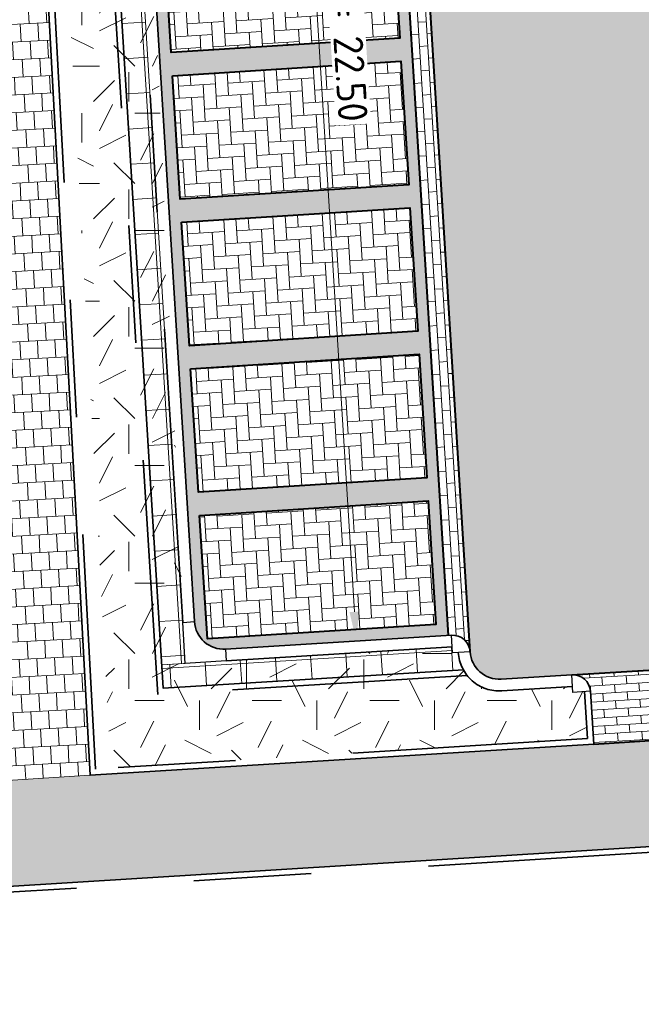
# Model space of a CAD drawing. Header units: metres. Extents: x 162305 to 163132, y 502542 to 502928.
# Tile 191 of 222: x 162491 to 162502, y 502826 to 502843. Entities that reach past the tile are written whole.
import ezdxf

# ---------------------------------------------------------------- set-up
doc = ezdxf.new("R2010")
doc.units = ezdxf.units.M
doc.linetypes.add('VH-OPSLUITBAND-SO', pattern=[10, 4, -2, 2, -2])
doc.linetypes.add('VH-TROTTOIRBAND-SO', pattern=[15, 5, -2, 2, -2, 2, -2])
for name, color, linetype, lineweight in [('N-BH-VH-MATERIAALGRENS-G', 7, 'Continuous', 40), ('N-WE-GR-GRAS-A-200', 62, 'Continuous', 18), ('N-WE-VH-KANTOPSLUITING_VOORKANTBAND-G', 50, 'Continuous', 35), ('N-WE-VH-OPENVERHARDING_BETONSTRAATSTEEN-A', 92, 'Continuous', 18), ('N-WE-VH-OPENVERHARDING_TEGEL-A', 92, 'Continuous', 18), ('NW-HOEKELEMENT PARKEERPLAATS', 2, 'Continuous', 30), ('X-XX-AL-M', 7, 'Continuous', 18)]:
    doc.layers.add(name, color=color, linetype=linetype, lineweight=lineweight)
for name, color, linetype, lineweight, true_color in [('N-BH-VH-VERHARDING_BETONSTRAATSTEEN-Matje', 253, 'Continuous', 13, 0x828282), ('N-BH-VH-VERHARDING_TEGEL-A', 253, 'Continuous', 13, 0x828282), ('N-BH-VH-VERHARDING_TEGEL-Grijs', 253, 'Continuous', 13, 0x828282), ('N-WE-VH-GOOT_BSS-G', 5, 'Continuous', 35, 0x0000ff), ('N-WE-VH-KANTOPSLUITING_OPSLUITBAND_100X200-G', 150, 'VH-OPSLUITBAND-SO', 35, 0x007fff), ('N-WE-VH-KANTOPSLUITING_TROTTOIRBAND_180X200-G', 6, 'VH-TROTTOIRBAND-SO', 35, 0xff00ff), ('N-WE-VH-VERHARDING_BETONSTRAATSTEEN_DF_HALFSTEENS_EDELGRIJS-A', 254, 'Continuous', 13, 0xbebebe), ('N01-WE-VH-OPENVERHARDING_BETONSTRAATSTEEN-A', 32, 'Continuous', 18, 0xbd5e00)]:
    doc.layers.add(name, color=color, linetype=linetype, lineweight=lineweight, true_color=true_color)
doc.styles.add('NLCS-ISO-M200-T25', font='NLCS-ISO.ttf', dxfattribs={"height": 0.5})
doc.dimstyles.new('NLCS-M200-T25-PIJL_L2_H2', dxfattribs={"dimscale": 0.2, "dimtxt": 2.5, "dimasz": 2.5, "dimexe": 2, "dimexo": 2, "dimgap": 0.7, "dimtad": 1, "dimzin": 0, "dimdsep": 46, "dimtxsty": 'NLCS-ISO-M200-T25', "dimcen": 0, "dimdle": 2, "dimclrd": 256, "dimclre": 256, "dimclrt": 256, "dimazin": 0, "dimtfac": 1, "dimtdec": 3, "dimtofl": 0, "dimtmove": 0, "dimatfit": 3, "dimfxl": 2, "dimfxlon": 1, "dimtfillclr": 256, "dimtolj": 1, "dimtzin": 0, "dimlwd": -1, "dimlwe": -1, "dimarcsym": 0})
pattern_1 = [(0, (0, 0), (2, 2), [0.5, -1.5]), (0, (1.1, 1.2), (2, 2), [0.5, -1.5]), (90, (0.2, 0.7000000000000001), (-2, 2), [0.5, -1.5]), (90, (1, 1.4), (-2, 2), [0.5, -1.5]), (45, (0.4, 1.4), (0, 2.00000000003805), [0.5, -2.328427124]), (135, (1.1, 0), (-2.00000000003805, 0), [0.5, -2.328427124]), (26.56505119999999, (0.5, 0.6000000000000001), (2.000000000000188, 8.001289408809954e-10), [0.5, -3.972135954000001]), (26.56505119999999, (1.4, 1.6), (2.000000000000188, 8.001289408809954e-10), [0.5, -3.972135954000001]), (63.43494882, (1.4, 0), (1.019972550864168e-10, 2.000000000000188), [0.4999999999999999, -3.972135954]), (63.43494882, (0.5, 0.9), (1.019972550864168e-10, 2.000000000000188), [0.4999999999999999, -3.972135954]), (63.43494882, (1.2, 0.4), (1.019972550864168e-10, 2.000000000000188), [0.4999999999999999, -3.972135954]), (116.5650512, (0, 1.1), (-8.00129740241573e-10, 2.000000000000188), [0.4999999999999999, -3.972135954]), (153.43494882, (0.4, 0.3), (-2.000000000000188, 1.019979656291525e-10), [0.5, -3.972135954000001])]

# ---------------------------------------------------------------- blocks, each defined once
blk = doc.blocks.new('*D417')
at = {"layer": 'Defpoints', "color": 0, "transparency": 16777216}
for p in [(162495.1797231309, 502854.6522660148), (162496.8271072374, 502832.2111688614), (162496.8720238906, 502832.2139598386)]:
    blk.add_point(p, dxfattribs=at)
at = {"layer": 'X-XX-AL-M', "transparency": 16777216}
for p, q in [((162495.4766329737, 502854.6707150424), (162495.8758630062, 502854.6955219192)), ((162495.5076415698, 502854.1716775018), (162496.8410152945, 502832.7129973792)), ((162496.8720238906, 502832.2139598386), (162497.2712539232, 502832.2387667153))]:
    blk.add_line(p, q, dxfattribs=at)
for points in [[(162495.5908144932, 502854.1768456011), (162495.4244686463, 502854.1665094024), (162495.4766329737, 502854.6707150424)], [(162496.924188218, 502832.7181654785), (162496.7578423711, 502832.7078292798), (162496.8720238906, 502832.2139598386)]]:
    blk.add_solid(points, dxfattribs=at)
at = {"layer": 'X-XX-AL-M', "transparency": 16777216, "insert": (162496.613481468, 502843.469625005), "char_height": 0.5, "attachment_point": 5, "rotation": 273.5556050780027, "style": 'NLCS-ISO-M200-T25', "bg_fill": 3, "box_fill_scale": 1.1, "bg_fill_color": 256, "bg_fill_true_color": 13158600, "bg_fill_transparency": 0}
blk.add_mtext('\\A1;9 x 2,50 = 22.50', dxfattribs=at)

msp = doc.modelspace()

# ---------------------------------------------------------------- hatches: boundary and pattern name
at = {"layer": 'N-WE-GR-GRAS-A-200'}
h = msp.add_hatch(dxfattribs=at)
h.set_pattern_fill('AGR-GRAS_02-SO', color=256, scale=0.2, style=0, pattern_type=2)
h.set_pattern_definition(pattern_1)
h.paths.add_polyline_path([(162421.5165590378, 502819.7260517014), (162435.0341480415, 502820.5761715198), (162435.1688183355, 502820.4316233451), (162435.3426501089, 502820.2749681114), (162435.552850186, 502820.1206294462), (162435.8967156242, 502819.9441172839), (162436.2277402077, 502819.8405780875), (162436.6488709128, 502819.7886927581), (162442.0138132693, 502820.0949395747), (162442.1810611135, 502820.2103278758), (162442.3248732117, 502817.9525913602), (162445.007909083, 502818.1234939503), (162446.2444226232, 502817.2507322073), (162443.1915292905, 502817.0609060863), (162443.5109028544, 502811.9245559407), (162442.5054510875, 502811.8576059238), (162442.17, 502817.226), (162424.634, 502816.1300000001), (162424.643, 502815.982), (162424.9671399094, 502810.7714661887), (162422.0807124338, 502810.5898051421)])
edge = h.paths.add_edge_path(flags=16)
edge.add_ellipse((162362.043387, 502852.5697739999), major_axis=(-0.002383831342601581, 0.03742427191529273), ratio=0.9992283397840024, start_angle=0, end_angle=360, ccw=False)
edge = h.paths.add_edge_path(flags=16)
edge.add_ellipse((162362.5847170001, 502843.0740939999), major_axis=(-0.002383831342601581, 0.03742427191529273), ratio=0.9992283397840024, start_angle=0, end_angle=360, ccw=False)
edge = h.paths.add_edge_path(flags=16)
edge.add_ellipse((162361.374981, 502862.4700579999), major_axis=(-0.002383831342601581, 0.03742427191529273), ratio=0.9992283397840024, start_angle=0, end_angle=360, ccw=False)
h.paths.add_polyline_path([(162362.2190213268, 502859.5504481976), (162362.3188333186, 502859.5565773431), (162363.5149332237, 502840.0783135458), (162363.4151212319, 502840.0721844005), (162363.4427023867, 502839.6230304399), (162363.5425143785, 502839.6291595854), (162363.6292576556, 502838.2165615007), (162362.8224999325, 502838.1585549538), (162362.7862460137, 502838.484052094), (162362.7876825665, 502838.4841989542), (162362.7580411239, 502838.7741446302), (162362.163, 502845.4909999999), (162360.89836909, 502866.6763346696), (162361.8778000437, 502866.7387219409), (162362.2912521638, 502860.0057313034), (162362.191440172, 502859.9996021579)])
h.paths.add_polyline_path([(162370.3601271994, 502859.1295107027), (162370.1821962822, 502861.9228857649), (162370.463, 502861.9199999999), (162370.486, 502861.4019999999), (162370.7786257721, 502861.4149999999), (162370.814, 502860.8959999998), (162371.3365986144, 502860.9349999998), (162371.387, 502859.961), (162371.777, 502859.9789999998), (162371.7795167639, 502859.2226011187)])
edge = h.paths.add_edge_path(flags=16)
edge.add_ellipse((162389.543764, 502924.3068979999), major_axis=(-0.002385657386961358, 0.03745293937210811), ratio=0.9992283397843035, start_angle=0, end_angle=360, ccw=False)
edge = h.paths.add_edge_path(flags=16)
edge.add_ellipse((162379.964316, 502923.7109299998), major_axis=(-0.002385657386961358, 0.03745293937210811), ratio=0.9992283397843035, start_angle=0, end_angle=360, ccw=False)
h.paths.add_polyline_path([(162371.042, 502923.0409999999), (162371.029, 502923.5469999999), (162371.0223638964, 502923.6548720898), (162398.1123599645, 502925.3046281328), (162398.1452615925, 502924.7643634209)])
edge = h.paths.add_edge_path(flags=16)
edge.add_ellipse((162472.361153, 502871.472719), major_axis=(-0.002385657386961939, 0.03745293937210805), ratio=0.9992283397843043, start_angle=0, end_angle=360, ccw=False)
edge = h.paths.add_edge_path(flags=16)
edge.add_ellipse((162472.2864730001, 502872.403486), major_axis=(-0.002385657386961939, 0.03745293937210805), ratio=0.9992283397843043, start_angle=0, end_angle=360, ccw=False)
edge = h.paths.add_edge_path(flags=16)
edge.add_ellipse((162481.3114880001, 502872.9735409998), major_axis=(-0.002385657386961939, 0.03745293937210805), ratio=0.9992283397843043, start_angle=0, end_angle=360, ccw=False)
edge = h.paths.add_edge_path(flags=16)
edge.add_ellipse((162481.4002010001, 502872.0775119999), major_axis=(-0.002385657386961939, 0.03745293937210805), ratio=0.9992283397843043, start_angle=0, end_angle=360, ccw=False)
edge = h.paths.add_edge_path(flags=16)
edge.add_ellipse((162491.4805440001, 502873.637313), major_axis=(-0.002385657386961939, 0.03745293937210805), ratio=0.9992283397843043, start_angle=0, end_angle=360, ccw=False)
edge = h.paths.add_edge_path()
edge.add_line((162491.6143036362, 502871.717545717), (162490.495948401, 502871.6572610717))
edge.add_line((162490.495948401, 502871.6572610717), (162490.4911206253, 502871.770458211))
edge.add_line((162490.4911206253, 502871.770458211), (162478.1572766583, 502870.9921482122))
edge.add_line((162478.1572766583, 502870.9921482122), (162470.9743753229, 502870.6049558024))
edge.add_line((162470.9743753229, 502870.6049558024), (162470.8563556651, 502872.5000220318))
edge.add_line((162470.8563556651, 502872.5000220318), (162485.6270000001, 502873.4150000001))
edge.add_line((162485.6270000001, 502873.4150000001), (162493.227, 502873.874))
edge.add_line((162493.227, 502873.874), (162492.8458826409, 502880.3916842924))
edge.add_line((162492.8458826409, 502880.3916842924), (162493.9870089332, 502880.4646632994))
edge.add_line((162493.9870089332, 502880.4646632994), (162494.5185704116, 502871.8740994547))
edge.add_line((162494.5185704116, 502871.8740994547), (162491.6457403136, 502871.7192403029))
edge.add_ellipse((162491.6281880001, 502871.7524060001), major_axis=(-0.002385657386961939, 0.03745293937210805), ratio=0.9992283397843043, start_angle=204.2610710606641, end_angle=514.6215030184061)
h.paths.add_polyline_path([(162503.0755587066, 502855.4427169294), (162503.1753678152, 502855.4488928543), (162503.1815437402, 502855.3490837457), (162507.7228581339, 502855.6300883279), (162508.3250288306, 502845.8984091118), (162508.8258166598, 502845.9293965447), (162509.9220368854, 502845.9962164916), (162508.4797209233, 502869.3054814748), (162502.5611213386, 502868.9392541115), (162502.3616388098, 502868.2951169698), (162502.3731368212, 502866.8913389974)])
h.paths.add_polyline_path([(162538.7342247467, 502870.4526310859), (162538.7367962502, 502870.458550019), (162538.7430412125, 502870.4777147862), (162538.7473811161, 502870.496931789), (162538.7498959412, 502870.5159468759), (162538.7507036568, 502870.5345366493), (162538.7498980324, 502870.5531265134), (162538.7473853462, 502870.5721418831), (162538.7430476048, 502870.5913593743), (162538.7368047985, 502870.6105248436), (162538.7286236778, 502870.6293614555), (162538.7222540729, 502870.6408522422), (162538.7033428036, 502870.9382040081), (162537.9507959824, 502870.8903428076), (162537.9680789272, 502870.6185940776), (162537.964609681, 502870.6106081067), (162537.9583653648, 502870.5914438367), (162537.9540258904, 502870.5722273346), (162537.9515112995, 502870.5532127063), (162537.9507036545, 502870.5346233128), (162537.9515092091, 502870.5160338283), (162537.9540216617, 502870.4970189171), (162537.9583589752, 502870.4778019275), (162537.964601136, 502870.4586369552), (162537.9727813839, 502870.4398007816), (162537.9803143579, 502870.4262100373), (162537.9986571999, 502870.137795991), (162538.7512040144, 502870.1856571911)], flags=16)
edge = h.paths.add_edge_path(flags=16)
edge.add_ellipse((162531.9063522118, 502869.9819825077), major_axis=(-0.2500000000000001, 0), ratio=1, start_angle=-146.51130248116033, end_angle=206.7590416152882, ccw=False)
edge.add_line((162532.1148508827, 502870.1199256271), (162532.1295791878, 502870.0945423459))
edge = h.paths.add_edge_path(flags=16)
edge.add_ellipse((162511.918555, 502869.277477), major_axis=(-0.00238565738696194, 0.03745293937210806), ratio=0.9992283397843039, start_angle=0, end_angle=360, ccw=False)
edge = h.paths.add_edge_path(flags=16)
edge.add_ellipse((162522.496849, 502868.4620289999), major_axis=(-0.00238565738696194, 0.03745293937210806), ratio=0.9992283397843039, start_angle=0, end_angle=360, ccw=False)
edge = h.paths.add_edge_path(flags=16)
edge.add_ellipse((162522.447144, 502869.8904319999), major_axis=(-0.00238565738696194, 0.03745293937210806), ratio=0.9992283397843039, start_angle=0, end_angle=360, ccw=False)
edge = h.paths.add_edge_path(flags=16)
edge.add_ellipse((162532.378619, 502869.05672), major_axis=(-0.00238565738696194, 0.03745293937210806), ratio=0.9992283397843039, start_angle=0, end_angle=360, ccw=False)
edge = h.paths.add_edge_path()
edge.add_line((162511.9016605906, 502867.7473060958), (162510.2102112, 502867.6449842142))
edge.add_line((162510.2102112, 502867.6449842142), (162510.1085309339, 502869.3060766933))
edge.add_line((162510.1085309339, 502869.3060766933), (162538.7403474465, 502871.0777381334))
edge.add_line((162538.7403474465, 502871.0777381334), (162538.8441031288, 502869.3771517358))
edge.add_line((162538.8441031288, 502869.3771517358), (162511.9425193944, 502867.7497777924))
edge.add_ellipse((162511.920191, 502867.7799310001), major_axis=(-0.00238565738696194, 0.03745293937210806), ratio=0.9992283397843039, start_angle=212.895373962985, end_angle=506.7391838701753)
edge = h.paths.add_edge_path(flags=16)
edge.add_ellipse((162554.016631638, 502704.4069191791), major_axis=(-0.2500000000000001, 0), ratio=1, start_angle=-19.78060631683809, end_angle=333.4897362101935, ccw=False)
edge.add_line((162553.7813827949, 502704.4915240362), (162553.7929180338, 502704.5185087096))
edge = h.paths.add_edge_path()
edge.add_ellipse((162551.4431023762, 502714.7606002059), major_axis=(-0.5786424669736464, 0), ratio=1, start_angle=88.32756619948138, end_angle=98.42476321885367)
edge.add_line((162551.5278796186, 502714.1882018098), (162556.303, 502714.513))
edge.add_line((162556.303, 502714.513), (162556.577, 502710.1250000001))
edge.add_line((162556.577, 502710.1250000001), (162556.776, 502710.137))
edge.add_line((162556.776, 502710.137), (162556.8456714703, 502709.2360332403))
edge.add_line((162556.8456714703, 502709.2360332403), (162552.7317102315, 502708.9739843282))
edge.add_line((162552.7317102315, 502708.9739843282), (162552.9859847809, 502704.982074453))
edge.add_line((162552.9859847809, 502704.982074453), (162557.1540978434, 502705.2475726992))
edge.add_line((162557.1540978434, 502705.2475726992), (162557.1710000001, 502705.029))
edge.add_line((162557.1710000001, 502705.029), (162577.095, 502706.273))
edge.add_line((162577.095, 502706.273), (162577.2190000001, 502706.8259999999))
edge.add_line((162577.2190000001, 502706.8259999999), (162577.3048540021, 502705.3783479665))
edge.add_line((162577.3048540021, 502705.3783479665), (162549.7918656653, 502703.6927452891))
edge.add_line((162549.7918656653, 502703.6927452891), (162549.1598177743, 502713.8137040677))
edge.add_line((162549.1598177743, 502713.8137040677), (162549.361875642, 502713.8262496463))
edge.add_line((162549.361875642, 502713.8262496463), (162549.3556780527, 502713.9260674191))
edge.add_line((162549.3556780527, 502713.9260674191), (162550.2635827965, 502713.9824417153))
edge.add_ellipse((162550.2202014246, 502714.6810961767), major_axis=(-0.7000000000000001, 0), ratio=1, start_angle=93.55309047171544, end_angle=128.9931781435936)
edge.add_line((162550.6606609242, 502714.1370415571), (162551.426214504, 502714.1822042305))
edge = h.paths.add_edge_path(flags=16)
edge.add_ellipse((162508.182291, 502708.9626890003), major_axis=(-0.002385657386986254, 0.03745293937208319), ratio=0.9992283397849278, start_angle=0, end_angle=360, ccw=False)
edge = h.paths.add_edge_path(flags=16)
edge.add_ellipse((162498.418432, 502708.1386420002), major_axis=(-0.002385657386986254, 0.03745293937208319), ratio=0.9992283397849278, start_angle=0, end_angle=360, ccw=False)
edge = h.paths.add_edge_path(flags=16)
edge.add_ellipse((162487.92888, 502707.676082), major_axis=(-0.002385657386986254, 0.03745293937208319), ratio=0.9992283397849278, start_angle=0, end_angle=360, ccw=False)
edge = h.paths.add_edge_path(flags=16)
edge.add_ellipse((162478.21442, 502707.1048410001), major_axis=(-0.002385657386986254, 0.03745293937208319), ratio=0.9992283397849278, start_angle=0, end_angle=360, ccw=False)
h.paths.add_polyline_path([(162476.6849999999, 502707.0870000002), (162505.879, 502708.9120000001), (162539.79, 502710.978), (162539.8512384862, 502709.9872224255), (162476.7460532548, 502706.0992192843)])
edge = h.paths.add_edge_path(flags=16)
edge.add_ellipse((162395.834261, 502721.3618740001), major_axis=(-0.002383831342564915, 0.03742427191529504), ratio=0.999228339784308, start_angle=0, end_angle=360, ccw=False)
edge = h.paths.add_edge_path(flags=16)
edge.add_ellipse((162396.470102, 502711.1848960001), major_axis=(-0.002383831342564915, 0.03742427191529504), ratio=0.999228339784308, start_angle=0, end_angle=360, ccw=False)
edge = h.paths.add_edge_path()
edge.add_line((162395.3827017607, 502731.7149209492), (162396.765, 502708.907))
edge.add_line((162396.765, 502708.907), (162397.0362159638, 502704.3002450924))
edge.add_line((162397.0362159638, 502704.3002450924), (162396.2952306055, 502704.2557530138))
edge.add_line((162396.2952306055, 502704.2557530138), (162395.7976409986, 502704.6969723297))
edge.add_line((162395.7976409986, 502704.6969723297), (162394.0179850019, 502733.9348903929))
edge.add_line((162394.0179850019, 502733.9348903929), (162394.9004865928, 502734.9337845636))
edge.add_line((162394.9004865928, 502734.9337845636), (162395.1865293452, 502734.9517658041))
edge.add_line((162395.1865293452, 502734.9517658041), (162395.3786342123, 502731.7820354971))
edge.add_ellipse((162395.364097, 502731.7474740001), major_axis=(-0.002383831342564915, 0.03742427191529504), ratio=0.999228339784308, start_angle=333.5251489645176, end_angle=566.1216927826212)
edge = h.paths.add_edge_path(flags=16)
edge.add_ellipse((162599.331135, 502707.3641609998), major_axis=(-0.002385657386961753, 0.03745293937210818), ratio=0.9992283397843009, start_angle=0, end_angle=360, ccw=False)
edge = h.paths.add_edge_path(flags=16)
edge.add_ellipse((162589.564927, 502706.8229459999), major_axis=(-0.002385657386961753, 0.03745293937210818), ratio=0.9992283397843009, start_angle=0, end_angle=360, ccw=False)
edge = h.paths.add_edge_path()
edge.add_ellipse((162583.9606018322, 502706.2395809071), major_axis=(-0.25, 0), ratio=1, start_angle=93.48921757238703, end_angle=273.4892176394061)
edge.add_line((162583.9453866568, 502706.4891174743), (162583.9425624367, 502706.5354361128))
edge.add_line((162583.9425624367, 502706.5354361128), (162608.977, 502708.0619999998))
edge.add_line((162608.977, 502708.0619999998), (162609.0222481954, 502707.3215365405))
edge.add_line((162609.0222481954, 502707.3215365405), (162583.9881483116, 502705.7878047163))
edge.add_line((162583.9881483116, 502705.7878047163), (162583.9758170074, 502705.9900443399))
edge = h.paths.add_edge_path(flags=16)
edge.add_ellipse((162616.1438289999, 502666.5185710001), major_axis=(-0.002383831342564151, 0.03742427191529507), ratio=0.9992283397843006, start_angle=0, end_angle=360, ccw=False)
edge = h.paths.add_edge_path(flags=16)
edge.add_ellipse((162615.418174, 502676.4011740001), major_axis=(-0.002383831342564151, 0.03742427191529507), ratio=0.9992283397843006, start_angle=0, end_angle=360, ccw=False)
edge = h.paths.add_edge_path()
edge.add_ellipse((162615.4285143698, 502664.8072041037), major_axis=(-0.25, 0), ratio=1, start_angle=33.48920055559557, end_angle=333.4892346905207)
edge.add_line((162615.2048017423, 502664.9187955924), (162615.1525454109, 502664.9448619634))
edge.add_line((162615.1525454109, 502664.9448619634), (162613.958497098, 502684.041838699))
edge.add_line((162613.958497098, 502684.041838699), (162615.1414976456, 502684.115805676))
edge.add_line((162615.1414976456, 502684.115805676), (162615.159, 502683.7990000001))
edge.add_line((162615.159, 502683.7990000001), (162616.3066053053, 502665.5481842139))
edge.add_line((162616.3066053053, 502665.5481842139), (162616.3033225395, 502665.5336481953))
edge.add_line((162616.3033225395, 502665.5336481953), (162616.3008077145, 502665.514633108))
edge.add_line((162616.3008077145, 502665.514633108), (162616.2999999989, 502665.4960433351))
edge.add_line((162616.2999999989, 502665.4960433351), (162616.3008056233, 502665.4774534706))
edge.add_line((162616.3008056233, 502665.4774534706), (162616.3033183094, 502665.4584381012))
edge.add_line((162616.3033183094, 502665.4584381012), (162616.3076560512, 502665.4392206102))
edge.add_line((162616.3076560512, 502665.4392206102), (162616.3138988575, 502665.4200551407))
edge.add_line((162616.3138988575, 502665.4200551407), (162616.314791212, 502665.4180005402))
edge.add_line((162616.314791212, 502665.4180005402), (162616.722, 502658.942))
edge.add_line((162616.722, 502658.942), (162615.5333526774, 502658.8544320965))
edge.add_line((162615.5333526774, 502658.8544320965), (162615.1717733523, 502664.6373404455))
edge.add_line((162615.1717733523, 502664.6373404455), (162615.2200169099, 502664.6692591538))
h.paths.add_polyline_path([(162613.8066207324, 502655.3830135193), (162613.5983157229, 502658.7118775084), (162613.6383711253, 502658.7148283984), (162613.9336933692, 502653.9916007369), (162582.143659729, 502652.0176703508), (162582.0627495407, 502653.3171170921)])
h.paths.add_polyline_path([(162630.4243863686, 502647.5564365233), (162630.6988101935, 502642.625785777), (162628.400261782, 502642.4938657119), (162627.7770362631, 502642.4580970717), (162627.7860277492, 502642.2775601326), (162603.4329293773, 502640.7654094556), (162603.1143130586, 502645.8967066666), (162602.0771908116, 502645.8411463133), (162602.1052835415, 502645.3920240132), (162602.140627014, 502645.3942347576), (162602.4673671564, 502640.0490361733), (162633.8554516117, 502641.9628847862), (162634.1446303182, 502641.9819357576), (162633.8808725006, 502644.367061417), (162633.7172807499, 502644.9995907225), (162633.3784737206, 502645.7268571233), (162632.876258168, 502646.363503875), (162632.2858631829, 502646.8539192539), (162631.6236958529, 502647.2106270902)])
edge = h.paths.add_edge_path(flags=16)
edge.add_ellipse((162567.844551, 502652.1996749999), major_axis=(-0.002385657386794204, 0.03745293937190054), ratio=0.9992283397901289, start_angle=0, end_angle=360, ccw=False)
edge = h.paths.add_edge_path()
edge.add_line((162548.0456737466, 502650.7682154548), (162548.0302749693, 502651.0150177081))
edge.add_line((162548.0302749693, 502651.0150177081), (162549.486, 502651.1087671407))
edge.add_line((162549.486, 502651.1087671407), (162549.486, 502650.5171653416))
edge.add_line((162549.486, 502650.5171653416), (162550.286, 502650.5171653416))
edge.add_line((162550.286, 502650.5171653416), (162550.286, 502651.1602875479))
edge.add_line((162550.286, 502651.1602875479), (162558.5596133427, 502651.6931124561))
edge.add_ellipse((162558.586846, 502651.7189099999), major_axis=(-0.002385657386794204, 0.03745293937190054), ratio=0.9992283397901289, start_angle=129.7834060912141, end_angle=230.2967654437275)
edge.add_line((162558.6171626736, 502651.6968186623), (162573.8774278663, 502652.679587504))
edge.add_line((162573.8774278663, 502652.679587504), (162573.9442433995, 502651.6087087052))
edge.add_line((162573.9442433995, 502651.6087087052), (162548.0933813, 502650.003587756))
edge.add_line((162548.0933813, 502650.003587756), (162548.0496484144, 502650.7045118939))
edge.add_ellipse((162548.027968, 502650.7351350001), major_axis=(-0.002385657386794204, 0.03745293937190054), ratio=0.9992283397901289, start_angle=211.6726546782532, end_angle=328.1783617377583)
edge = h.paths.add_edge_path(flags=16)
edge.add_ellipse((162430.664854, 502659.8648859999), major_axis=(-0.002385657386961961, 0.03745293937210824), ratio=0.999228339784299, start_angle=0, end_angle=360, ccw=False)
edge = h.paths.add_edge_path(flags=16)
edge.add_ellipse((162420.419076, 502659.6422339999), major_axis=(-0.002385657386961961, 0.03745293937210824), ratio=0.999228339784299, start_angle=0, end_angle=360, ccw=False)
edge = h.paths.add_edge_path(flags=16)
edge.add_ellipse((162411.255758, 502659.1550639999), major_axis=(-0.002385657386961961, 0.03745293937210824), ratio=0.999228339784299, start_angle=0, end_angle=360, ccw=False)
h.paths.add_polyline_path([(162435.5066193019, 502661.0433013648), (162435.3233302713, 502659.8573135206), (162409.6329158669, 502658.2621252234), (162409.5620526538, 502659.4211363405), (162417.3110000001, 502659.9086496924), (162417.3110000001, 502659.5641653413), (162418.1110000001, 502659.5641653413), (162418.1110000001, 502659.9623525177)])
edge = h.paths.add_edge_path()
edge.add_arc((162406.536, 502665.135), 0.2500000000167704, 314.1360549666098, 386.7590416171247)
edge.add_line((162406.759226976, 502665.2475598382), (162406.7444974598, 502665.27294495))
edge.add_arc((162406.5359999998, 502665.135), 0.2500000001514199, 33.48920055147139, 53.15212306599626)
edge.add_line((162406.685923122, 502665.3350576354), (162405.617, 502682.119))
edge.add_line((162405.617, 502682.119), (162404.587, 502699.361))
edge.add_line((162404.587, 502699.361), (162405.1143578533, 502699.3935952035))
edge.add_line((162405.1143578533, 502699.3935952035), (162407.5658656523, 502659.2976883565))
edge.add_line((162407.5658656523, 502659.2976883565), (162407.0728233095, 502659.2672141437))
edge.add_line((162407.0728233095, 502659.2672141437), (162407.068, 502659.3430000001))
edge.add_line((162407.068, 502659.3430000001), (162407.062, 502659.4299999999))
edge.add_line((162407.062, 502659.4299999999), (162406.7100911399, 502664.9555779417))
h.paths.add_polyline_path([(162384.1750049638, 502626.9891315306), (162385.0461632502, 502626.5921299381), (162372.824584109, 502599.0138271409), (162371.3350000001, 502595.4950000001), (162370.7215316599, 502593.4947695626), (162370.3940593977, 502591.742593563), (162370.27, 502590.8190000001), (162370.22, 502589.0400000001), (162370.38, 502587.0300000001), (162370.565, 502585.909), (162371.415, 502583.295), (162372.1925058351, 502581.7065360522), (162370.9084498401, 502584.3298946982), (162369.965918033, 502586.8058962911), (162369.7468094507, 502588.0398939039), (162369.6159284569, 502589.5431637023), (162369.6091660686, 502591.0279743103), (162369.7646776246, 502592.5846402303), (162370.1565436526, 502594.4288020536), (162370.7452851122, 502596.21519706), (162373.7388263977, 502603.1545829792), (162382.0728048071, 502622.3892297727), (162383.9823001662, 502627.0156439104)])
h.paths.add_polyline_path([(162633.5463762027, 502600.5126540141), (162633.8283551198, 502595.9714000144), (162634.9231162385, 502596.039376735), (162635.3607743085, 502596.0881576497), (162635.8073451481, 502596.2543479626), (162636.1271517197, 502596.4813361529), (162636.3947428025, 502596.7820698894), (162636.6092821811, 502597.1852952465), (162636.6796266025, 502597.5214881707), (162636.6916618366, 502597.8519463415), (162636.4580000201, 502601.6318122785), (162636.458, 502601.6900000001), (162604.9018155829, 502599.7525513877), (162604.8522315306, 502599.7495070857), (162605.1491306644, 502595.6509770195), (162605.3252974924, 502595.0911310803), (162605.5291921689, 502594.7712351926), (162606.0306337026, 502594.3268080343), (162606.4894983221, 502594.1006345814), (162606.9796067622, 502594.0141961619), (162607.3978853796, 502594.0296818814), (162607.3792933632, 502594.3291052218), (162607.4791011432, 502594.3353025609), (162607.1971222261, 502598.8765565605)])
h = msp.add_hatch(dxfattribs=at)
h.set_pattern_fill('AGR-GRAS_02-SO', color=256, scale=0.2, style=0, pattern_type=2)
h.set_pattern_definition(pattern_1)
h.paths.add_polyline_path([(162491.9398222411, 502843.9824710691), (162492.6970649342, 502844.0316594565), (162493.4053239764, 502844.0767737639), (162493.961669, 502831.8334805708), (162498.502983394, 502832.1144851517), (162498.5091593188, 502832.014676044), (162498.6089684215, 502832.0208519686), (162498.6362130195, 502831.8580390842), (162498.7319252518, 502831.6673573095), (162498.8693069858, 502831.5170456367), (162499.0309985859, 502831.4223965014), (162499.2329358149, 502831.3647471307), (162499.4795658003, 502831.3771771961), (162500.5511096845, 502831.4401306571), (162500.557267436, 502831.3406152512), (162500.7566094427, 502831.35295001), (162500.8070857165, 502830.5543915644), (162492.4353999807, 502830.0361024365), (162492.4135398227, 502830.389199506), (162492.6758404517, 502830.4176976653)], flags=0)
at = {"layer": 'N-WE-VH-OPENVERHARDING_BETONSTRAATSTEEN-A', "true_color": 0x333333}
h = msp.add_hatch(dxfattribs=at)
h.set_pattern_fill('AVH-BSS_DIKFORMAAT_HALFST', color=250, scale=2, angle=184, pattern_type=2)
h.set_pattern_definition([(184, (0, 0), (-0.3985519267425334, -0.2353749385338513), [0.138, -0.138]), (273.9999999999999, (0, 0), (0.1376638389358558, 0.009626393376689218), [])])
h.paths.add_polyline_path([(162497.0511438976, 502854.7680646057), (162493.2583978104, 502854.5333794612, 0.4142135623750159), (162492.7902318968, 502854.0034542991), (162494.118055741, 502832.5444961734, 0.414213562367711), (162494.647980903, 502832.0763302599), (162498.4407269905, 502832.3110154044)])
h.paths.add_polyline_path([(162493.5681313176, 502844.7272702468), (162493.4345167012, 502846.8295504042), (162497.3231517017, 502847.0767003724), (162497.4567663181, 502844.9744202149)], flags=16)
h.paths.add_polyline_path([(162497.4775498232, 502844.5814726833), (162497.6111644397, 502842.479192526), (162493.7225294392, 502842.2320425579), (162493.5889148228, 502844.3343227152)], flags=16)
h.paths.add_polyline_path([(162493.4137331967, 502847.2224979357), (162493.2801185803, 502849.3247780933), (162497.1687535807, 502849.5719280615), (162497.3023681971, 502847.4696479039)], flags=16)
h.paths.add_polyline_path([(162497.6319479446, 502842.0862449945), (162497.765562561, 502839.9839648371), (162493.8769275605, 502839.7368148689), (162493.7433129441, 502841.8390950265)], flags=16)
h.paths.add_polyline_path([(162493.2593350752, 502849.7177256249), (162493.1257204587, 502851.8200057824), (162497.0143554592, 502852.0671557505), (162497.1479700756, 502849.964875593)], flags=16)
h.paths.add_polyline_path([(162497.7863460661, 502839.5910173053), (162497.9199606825, 502837.4887371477), (162494.031325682, 502837.2415871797), (162493.8977110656, 502839.343867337)], flags=16)
h.paths.add_polyline_path([(162493.1049369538, 502852.2129533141), (162492.9713223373, 502854.3152334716), (162496.8599573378, 502854.5623834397), (162496.9935719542, 502852.4601032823)], flags=16)
h.paths.add_polyline_path([(162497.9407441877, 502837.0957896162), (162498.0743588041, 502834.9935094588), (162494.1857238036, 502834.7463594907), (162494.0521091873, 502836.8486396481)], flags=16)
h.paths.add_polyline_path([(162498.0951423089, 502834.6005619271), (162498.2287569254, 502832.4982817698), (162494.3401219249, 502832.2511318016), (162494.2065073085, 502834.3534119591)], flags=16)
h.paths.add_polyline_path([(162504.6333832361, 502832.6955042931), (162508.4261293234, 502832.9301894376, 0.4142135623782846), (162508.8942952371, 502833.4601145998), (162507.566471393, 502854.9190727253, 0.4142135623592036), (162507.036546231, 502855.3872386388), (162503.2438001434, 502855.1525534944)])
h.paths.add_polyline_path([(162507.9619976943, 502845.231526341), (162508.0956123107, 502843.1292461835), (162504.2069773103, 502842.8820962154), (162504.0733626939, 502844.9843763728)], flags=16)
h.paths.add_polyline_path([(162504.0525791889, 502845.3773239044), (162503.9189645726, 502847.4796040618), (162507.807599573, 502847.7267540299), (162507.9412141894, 502845.6244738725)], flags=16)
h.paths.add_polyline_path([(162508.1163958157, 502842.7362986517), (162508.2500104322, 502840.6340184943), (162504.3613754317, 502840.3868685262), (162504.2277608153, 502842.4891486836)], flags=16)
h.paths.add_polyline_path([(162503.8981810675, 502847.8725515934), (162503.764566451, 502849.9748317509), (162507.6532014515, 502850.221981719), (162507.7868160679, 502848.1197015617)], flags=16)
h.paths.add_polyline_path([(162508.2707939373, 502840.2410709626), (162508.4044085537, 502838.1387908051), (162504.5157735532, 502837.891640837), (162504.3821589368, 502839.9939209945)], flags=16)
h.paths.add_polyline_path([(162503.7437829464, 502850.3677792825), (162503.61016833, 502852.4700594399), (162507.4988033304, 502852.717209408), (162507.6324179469, 502850.6149292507)], flags=16)
h.paths.add_polyline_path([(162508.4251920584, 502837.7458432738), (162508.5588066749, 502835.6435631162), (162504.6701716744, 502835.396413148), (162504.536557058, 502837.4986933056)], flags=16)
h.paths.add_polyline_path([(162503.5893848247, 502852.8630069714), (162503.4557702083, 502854.9652871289), (162507.3444052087, 502855.212437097), (162507.4780198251, 502853.1101569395)], flags=16)
h.paths.add_polyline_path([(162508.57959018, 502835.2506155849), (162508.7132047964, 502833.1483354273), (162504.8245697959, 502832.9011854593), (162504.6909551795, 502835.0034656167)], flags=16)
at = {"layer": 'N-WE-VH-OPENVERHARDING_BETONSTRAATSTEEN-A', "true_color": 0xffffff}
h = msp.add_hatch(dxfattribs=at)
h.set_pattern_fill('AVH-BSS_KEIFORMAAT_ELLEBOOG', scale=2, angle=3.495555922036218, pattern_type=2)
h.set_pattern_definition([(3.495555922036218, (0, 0), (0.1968053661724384, 0.2224132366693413), [0.63, -0.21]), (273.4955559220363, (-0.02560787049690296, 0.4192186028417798), (0.1968053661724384, 0.2224132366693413), [0.63, -0.21])])
h.paths.add_polyline_path([(162504.6909551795, 502835.0034656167), (162508.57959018, 502835.2506155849), (162508.7132047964, 502833.1483354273), (162504.8245697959, 502832.9011854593)])
h.paths.add_polyline_path([(162504.536557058, 502837.4986933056), (162508.4251920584, 502837.7458432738), (162508.5588066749, 502835.6435631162), (162504.6701716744, 502835.396413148)])
h.paths.add_polyline_path([(162504.3821589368, 502839.9939209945), (162508.2707939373, 502840.2410709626), (162508.4044085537, 502838.1387908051), (162504.5157735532, 502837.891640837)])
h.paths.add_polyline_path([(162504.2277608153, 502842.4891486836), (162508.1163958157, 502842.7362986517), (162508.2500104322, 502840.6340184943), (162504.3613754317, 502840.3868685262)])
h.paths.add_polyline_path([(162504.0733626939, 502844.9843763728), (162507.9619976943, 502845.231526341), (162508.0956123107, 502843.1292461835), (162504.2069773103, 502842.8820962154)])
h.paths.add_polyline_path([(162503.9189645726, 502847.4796040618), (162507.807599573, 502847.7267540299), (162507.9412141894, 502845.6244738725), (162504.0525791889, 502845.3773239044)])
h.paths.add_polyline_path([(162503.764566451, 502849.9748317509), (162507.6532014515, 502850.221981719), (162507.7868160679, 502848.1197015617), (162503.8981810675, 502847.8725515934)])
h.paths.add_polyline_path([(162503.61016833, 502852.4700594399), (162507.4988033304, 502852.717209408), (162507.6324179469, 502850.6149292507), (162503.7437829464, 502850.3677792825)])
h.paths.add_polyline_path([(162503.4557702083, 502854.9652871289), (162507.3444052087, 502855.212437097), (162507.4780198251, 502853.1101569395), (162503.5893848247, 502852.8630069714)])
h.paths.add_polyline_path([(162494.2065073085, 502834.3534119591), (162498.0951423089, 502834.6005619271), (162498.2287569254, 502832.4982817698), (162494.3401219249, 502832.2511318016)])
h.paths.add_polyline_path([(162494.0521091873, 502836.8486396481), (162497.9407441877, 502837.0957896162), (162498.0743588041, 502834.9935094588), (162494.1857238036, 502834.7463594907)])
h.paths.add_polyline_path([(162493.8977110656, 502839.343867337), (162497.7863460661, 502839.5910173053), (162497.9199606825, 502837.4887371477), (162494.031325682, 502837.2415871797)])
h.paths.add_polyline_path([(162493.7433129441, 502841.8390950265), (162497.6319479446, 502842.0862449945), (162497.765562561, 502839.9839648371), (162493.8769275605, 502839.7368148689)])
h.paths.add_polyline_path([(162493.5889148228, 502844.3343227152), (162497.4775498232, 502844.5814726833), (162497.6111644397, 502842.479192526), (162493.7225294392, 502842.2320425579)])
h.paths.add_polyline_path([(162493.4345167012, 502846.8295504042), (162497.3231517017, 502847.0767003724), (162497.4567663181, 502844.9744202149), (162493.5681313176, 502844.7272702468)])
h.paths.add_polyline_path([(162493.2801185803, 502849.3247780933), (162497.1687535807, 502849.5719280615), (162497.3023681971, 502847.4696479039), (162493.4137331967, 502847.2224979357)])
h.paths.add_polyline_path([(162493.1257204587, 502851.8200057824), (162497.0143554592, 502852.0671557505), (162497.1479700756, 502849.964875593), (162493.2593350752, 502849.7177256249)])
h.paths.add_polyline_path([(162492.9713223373, 502854.3152334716), (162496.8599573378, 502854.5623834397), (162496.9935719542, 502852.4601032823), (162493.1049369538, 502852.2129533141)])
at = {"layer": 'N-WE-VH-OPENVERHARDING_BETONSTRAATSTEEN-A', "true_color": 0x333333}
h = msp.add_hatch(dxfattribs=at)
h.set_pattern_fill('AVH-BSS_DIKFORMAAT_HALFST', color=250, scale=2, angle=3.540797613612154, pattern_type=2)
h.set_pattern_definition([(3.540797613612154, (0, 0), (0.4004255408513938, 0.232173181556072), [0.138, -0.138]), (93.54079761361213, (0, 0), (-0.1377365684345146, -0.008522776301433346), [])])
edge = h.paths.add_edge_path()
edge.add_arc((162497.082520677, 502855.0705798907), 0.2999999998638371, -86.45920238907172, 3.540797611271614, ccw=False)
edge.add_line((162497.1010484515, 502854.7711525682), (162497.0511438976, 502854.7680646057))
edge.add_line((162497.0511438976, 502854.7680646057), (162498.4407269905, 502832.3110154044))
edge.add_arc((162498.5033763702, 502832.0115181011), 0.3059797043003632, 4.064117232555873, 101.81487143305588, ccw=False)
edge.add_line((162498.808586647, 502832.0332037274), (162498.7900588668, 502832.3326311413))
edge.add_line((162498.7900588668, 502832.3326311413), (162497.3819479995, 502855.0891076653))
h = msp.add_hatch(dxfattribs=at)
h.set_pattern_fill('AVH-BSS_DIKFORMAAT_HALFST', color=250, scale=2, angle=273.5396297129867, pattern_type=2)
h.set_pattern_definition([(273.5396297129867, (0, 0), (0.2321650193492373, -0.4004302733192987), [0.138, -0.138]), (3.539629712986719, (0, 0), (-0.008519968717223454, 0.1377367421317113), [])])
edge = h.paths.add_edge_path()
edge.add_arc((162502.6532437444, 502831.4705613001), 0.2999999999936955, 96.07759775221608, 183.5969984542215)
edge.add_line((162502.3538347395, 502831.4517398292), (162502.4102800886, 502830.5538160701))
edge.add_line((162502.4102800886, 502830.5538160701), (162502.4103055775, 502830.5533986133))
edge.add_line((162502.4103055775, 502830.5533986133), (162500.913167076, 502830.4607902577))
edge.add_line((162500.913167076, 502830.4607902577), (162500.8566947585, 502831.3591430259))
edge.add_arc((162500.5572857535, 502831.340321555), 0.2999999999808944, 3.596998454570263, 93.54082517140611)
edge.add_line((162500.538757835, 502831.6397488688), (162500.5387396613, 502831.640042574))
edge.add_line((162500.5387396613, 502831.640042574), (162502.6214811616, 502831.768875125))
at = {"layer": 'N-WE-VH-OPENVERHARDING_TEGEL-A', "true_color": 0x333333}
h = msp.add_hatch(dxfattribs=at)
h.set_pattern_fill('AVH-TEGEL_300X300_HALFST', color=250, angle=273.0855276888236, pattern_type=2)
h.set_pattern_definition([(273.0855276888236, (0, 0), (0.1659305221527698, -0.2914911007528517), [0.2999999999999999, -0.2999999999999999]), (3.085527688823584, (0, 0), (-0.0161479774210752, 0.2995650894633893), [])])
h.paths.add_polyline_path([(162489.3978360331, 502856.6764356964), (162490.8956614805, 502856.7571755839), (162492.3417683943, 502829.9300916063), (162490.8446053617, 502829.8370631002)])
h = msp.add_hatch(dxfattribs=at)
h.set_pattern_fill('AVH-TEGEL_400X600_BLOK', color=250, angle=3.54079761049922, pattern_type=2)
h.set_pattern_definition([(3.54079761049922, (162487.9054792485, 502857.4472246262), (-0.03705554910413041, 0.5988546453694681), []), (93.5407976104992, (162487.9054792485, 502857.4472246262), (-0.3992364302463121, -0.02470369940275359), [])])
h.paths.add_polyline_path([(162492.1481457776, 502854.6650625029), (162492.5473822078, 502854.6897662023), (162493.9616689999, 502831.8334805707), (162493.5624325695, 502831.8087768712)])
h = msp.add_hatch(dxfattribs=at)
h.set_pattern_fill('AVH-TEGEL_400X600_BLOK', color=250, angle=93.54079761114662, pattern_type=2)
h.set_pattern_definition([(93.5407976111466, (162487.9054792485, 502857.4472246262), (-0.5988546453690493, -0.03705554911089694), []), (183.5407976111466, (162487.9054792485, 502857.4472246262), (0.0247036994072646, -0.3992364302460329), [])])
edge = h.paths.add_edge_path()
edge.add_arc((162499.3076241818, 502832.064212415), 0.6999999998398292, 183.551374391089, 208.9294380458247)
edge.add_line((162498.6949729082, 502831.7255999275), (162493.5871362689, 502831.4095404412))
edge.add_line((162493.5871362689, 502831.4095404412), (162493.5624325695, 502831.8087768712))
edge.add_line((162493.5624325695, 502831.8087768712), (162498.5029833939, 502832.1144851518))
edge.add_line((162498.5029833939, 502832.1144851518), (162498.5091593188, 502832.0146760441))
edge.add_line((162498.5091593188, 502832.0146760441), (162498.6089684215, 502832.0208519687))
h = msp.add_hatch(dxfattribs=at)
h.set_pattern_fill('AVH-TEGEL_300X300_HALFST', color=250, angle=3.036056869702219, pattern_type=2)
h.set_pattern_definition([(3.036056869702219, (0, 0), (0.2916342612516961, 0.1656787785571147), [0.3, -0.3]), (93.0360568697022, (0, 0), (-0.2995789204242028, -0.01588931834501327), [])])
h.paths.add_polyline_path([(162510.956792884, 502829.2810608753), (162483.4990662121, 502827.5749255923), (162483.5291791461, 502827.0875835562), (162481.7326438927, 502826.9759526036), (162479.636653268, 502826.8469531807), (162479.4949110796, 502829.1443884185), (162481.2923558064, 502829.2412792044), (162490.8446053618, 502829.8370631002), (162492.3417683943, 502829.9300916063), (162500.913167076, 502830.4607902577), (162502.4103055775, 502830.5533986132), (162510.8451411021, 502831.0779313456)])
at = {"layer": 'N01-WE-VH-OPENVERHARDING_BETONSTRAATSTEEN-A'}
h = msp.add_hatch(dxfattribs=at)
h.set_pattern_fill('AVH-BSS_LINGEFORMAAT_KEPER', color=256, scale=2, angle=93.54079761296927, pattern_type=2)
h.set_pattern_definition([(138.5407976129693, (0, 0), (-0.2258422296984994, -0.0139745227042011), [0.64, -0.32]), (228.5407976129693, (-0.1199083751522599, 0.1059338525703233), (0.2258422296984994, 0.01397452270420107), [0.6399999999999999, -0.32])])
edge = h.paths.add_edge_path()
edge.add_arc((162505.1165937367, 502867.794893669), 2.999999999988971, 93.54079761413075, 183.5407976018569)
edge.add_line((162502.1223205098, 502867.6096159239), (162504.3025791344, 502832.3744612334))
edge.add_arc((162503.8035335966, 502832.343581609), 0.4999999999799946, -86.44439492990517, 3.5407976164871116, ccw=False)
edge.add_line((162503.8345421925, 502831.8445440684), (162502.6346380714, 502831.7699837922))
edge.add_arc((162502.6532437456, 502831.4705612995), 0.300000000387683, 93.55570390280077, 96.07759751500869)
edge.add_line((162502.6214811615, 502831.768875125), (162500.5387396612, 502831.6400425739))
edge.add_line((162500.5387396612, 502831.6400425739), (162500.5386800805, 502831.6397440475))
edge.add_line((162500.5386800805, 502831.6397440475), (162499.338632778, 502831.5651748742))
edge.add_arc((162499.3076241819, 502832.0642124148), 0.4999999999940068, 183.5556050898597, 273.55560507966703, ccw=False)
edge.add_line((162498.8085866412, 502832.0332038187), (162497.3764745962, 502855.1775633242))
edge.add_line((162497.3764745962, 502855.1775633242), (162497.3739439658, 502855.2147181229))
edge.add_line((162497.3739439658, 502855.2147181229), (162496.6449678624, 502866.6548274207))
edge.add_line((162496.6449678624, 502866.6548274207), (162496.4217274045, 502870.2626159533))
edge.add_line((162496.4217274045, 502870.2626159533), (162504.931315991, 502870.7891668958))

# ---------------------------------------------------------------- linework, layer by layer
at = {"layer": 'N-BH-VH-MATERIAALGRENS-G'}
for p, q in [((162498.8085866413, 502832.0332038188), (162497.3819479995, 502855.0891076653)), ((162498.4407269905, 502832.3110154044), (162497.0511438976, 502854.7680646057)), ((162500.5387372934, 502831.6400430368), (162502.6347311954, 502831.7696947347)), ((162500.9131670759, 502830.4607902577), (162502.4103055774, 502830.5533986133))]:
    msp.add_line(p, q, dxfattribs=at)
at = {"layer": 'N-BH-VH-MATERIAALGRENS-G', "flags": 128}
for points in [[(162493.5889148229, 502844.3343227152), (162497.4775498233, 502844.5814726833), (162497.6111644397, 502842.4791925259), (162493.7225294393, 502842.2320425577), (162493.5889148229, 502844.3343227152)], [(162493.7433129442, 502841.8390950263), (162497.6319479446, 502842.0862449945), (162497.765562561, 502839.983964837), (162493.8769275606, 502839.7368148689), (162493.7433129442, 502841.8390950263)], [(162493.8977110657, 502839.343867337), (162497.7863460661, 502839.5910173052), (162497.9199606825, 502837.4887371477), (162494.0313256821, 502837.2415871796), (162493.8977110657, 502839.343867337)], [(162494.0521091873, 502836.8486396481), (162497.9407441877, 502837.0957896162), (162498.0743588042, 502834.9935094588), (162494.1857238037, 502834.7463594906), (162494.0521091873, 502836.8486396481)], [(162494.2065073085, 502834.353411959), (162498.095142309, 502834.6005619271), (162498.2287569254, 502832.4982817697), (162494.3401219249, 502832.2511318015), (162494.2065073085, 502834.353411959)]]:
    msp.add_lwpolyline(points, dxfattribs=at)
at = {"layer": 'N-BH-VH-VERHARDING_BETONSTRAATSTEEN-Matje', "flags": 128}
for points in [[(162493.5889148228, 502844.3343227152), (162497.4775498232, 502844.5814726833), (162497.6111644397, 502842.479192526), (162493.7225294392, 502842.2320425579), (162493.5889148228, 502844.3343227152)], [(162493.7433129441, 502841.8390950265), (162497.6319479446, 502842.0862449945), (162497.765562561, 502839.9839648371), (162493.8769275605, 502839.7368148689), (162493.7433129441, 502841.8390950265)], [(162493.8977110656, 502839.343867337), (162497.7863460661, 502839.5910173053), (162497.9199606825, 502837.4887371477), (162494.031325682, 502837.2415871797), (162493.8977110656, 502839.343867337)], [(162494.0521091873, 502836.8486396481), (162497.9407441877, 502837.0957896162), (162498.0743588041, 502834.9935094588), (162494.1857238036, 502834.7463594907), (162494.0521091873, 502836.8486396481)], [(162494.2065073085, 502834.3534119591), (162498.0951423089, 502834.6005619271), (162498.2287569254, 502832.4982817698), (162494.3401219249, 502832.2511318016), (162494.2065073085, 502834.3534119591)]]:
    msp.add_lwpolyline(points, dxfattribs=at)
at = {"layer": 'N-BH-VH-VERHARDING_TEGEL-A'}
msp.add_line((162493.9616689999, 502831.8334805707), (162493.5624325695, 502831.8087768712), dxfattribs=at)
at = {"layer": 'N-BH-VH-VERHARDING_TEGEL-A', "flags": 128}
msp.add_lwpolyline([(162492.1481457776, 502854.6650625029), (162492.5473822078, 502854.6897662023), (162493.9616689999, 502831.8334805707), (162493.5624325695, 502831.8087768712), (162492.1481457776, 502854.6650625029)], dxfattribs=at)
msp.add_lwpolyline([(162498.6089684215, 502832.0208519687, 0.1111875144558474), (162498.6949729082, 502831.7255999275), (162493.5871362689, 502831.4095404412), (162493.5624325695, 502831.8087768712), (162498.5029833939, 502832.1144851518), (162498.5091593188, 502832.0146760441), (162498.6089684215, 502832.0208519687)], format="xyb", dxfattribs=at)
at = {"layer": 'N-BH-VH-VERHARDING_TEGEL-Grijs'}
msp.add_line((162490.8446053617, 502829.8370631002), (162492.3417683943, 502829.9300916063), dxfattribs=at)
at = {"layer": 'N-BH-VH-VERHARDING_TEGEL-Grijs', "flags": 128}
for points in [[(162489.3978360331, 502856.6764356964), (162490.8956614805, 502856.7571755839), (162492.3417683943, 502829.9300916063), (162490.8446053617, 502829.8370631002), (162489.3978360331, 502856.6764356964)], [(162510.956792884, 502829.2810608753), (162483.4990662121, 502827.5749255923), (162483.5291791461, 502827.0875835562), (162481.7326438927, 502826.9759526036), (162479.636653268, 502826.8469531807), (162479.4949110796, 502829.1443884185), (162481.2923558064, 502829.2412792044), (162490.8446053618, 502829.8370631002), (162492.3417683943, 502829.9300916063), (162500.913167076, 502830.4607902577), (162502.4103055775, 502830.5533986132), (162510.8451411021, 502831.0779313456), (162510.956792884, 502829.2810608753)]]:
    msp.add_lwpolyline(points, close=True, dxfattribs=at)
at = {"layer": 'N-WE-VH-GOOT_BSS-G'}
msp.add_line((162497.0511438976, 502854.7680646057), (162498.4407269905, 502832.3110154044), dxfattribs=at)
at = {"layer": 'N-WE-VH-KANTOPSLUITING_OPSLUITBAND_100X200-G'}
msp.add_line((162492.4353999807, 502830.0361024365), (162491.6860623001, 502843.9669902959), dxfattribs=at)
for points in [[(162498.7590660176, 502831.6293745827), (162493.4935030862, 502831.3035554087), (162492.0174570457, 502855.1579321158), (162497.140292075, 502855.474919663)], [(162500.7568856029, 502831.3529670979), (162500.8070857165, 502830.5543915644), (162492.3363843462, 502830.0299724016)], [(162542.0171017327, 502831.1108562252), (162487.398, 502827.717), (162489.026, 502798.7800000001)]]:
    msp.add_lwpolyline(points, dxfattribs=at)
at = {"layer": 'N-WE-VH-KANTOPSLUITING_TROTTOIRBAND_180X200-G'}
for p, q in [((162493.9184375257, 502832.5321443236), (162492.5906136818, 502853.9911024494)), ((162494.6603327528, 502831.8767120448), (162498.5029833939, 502832.1144851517))]:
    msp.add_line(p, q, dxfattribs=at)
msp.add_lwpolyline([(162498.6089684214, 502832.0208519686, 0.4142351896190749), (162499.3510362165, 502831.3655598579), (162500.5511096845, 502831.4401306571)], format="xyb", dxfattribs=at)
at = {"layer": 'N-WE-VH-KANTOPSLUITING_VOORKANTBAND-G'}
msp.add_lwpolyline([(162492.6504893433, 502844.9274985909), (162491.5370015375, 502844.8595189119), (162490.8552915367, 502857.5060883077, -0.4142135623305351), (162491.1387086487, 502857.8218013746), (162494.2207215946, 502857.987936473, -0.4118881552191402), (162497.3764745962, 502855.1775633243), (162497.3819479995, 502855.0891076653, -0.4142135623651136), (162497.1010484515, 502854.7711525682), (162493.2583978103, 502854.5333794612, 0.4142135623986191), (162492.7902318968, 502854.003454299), (162494.118055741, 502832.5444961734, 0.414213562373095), (162494.647980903, 502832.0763302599), (162498.490631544, 502832.3141033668, -0.414213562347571), (162498.8085866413, 502832.0332038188, 0.4142135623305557), (162499.3386327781, 502831.5651748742), (162500.5386800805, 502831.6397440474, -0.4140024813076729), (162500.8566947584, 502831.3591430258), (162500.9131670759, 502830.4607902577), (162492.3417683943, 502829.9300916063), (162491.5854439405, 502843.9608520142), (162492.7060726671, 502844.0292166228)], format="xyb", dxfattribs=at)
for points in [[(162497.1638020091, 502855.3761831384), (162492.1234420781, 502855.0642989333), (162493.5871362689, 502831.4095404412), (162498.6949729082, 502831.7255999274)], [(162535.0208102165, 502818.6361673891), (162534.9508550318, 502819.7089190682), (162535.3807506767, 502819.7354828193), (162542.3874769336, 502826.807579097), (162542.1106431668, 502831.2168614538), (162487.2925735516, 502827.8106420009), (162488.9318061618, 502798.6739871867), (162536.1323174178, 502801.5913804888), (162535.0143029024, 502818.7359560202)]]:
    msp.add_lwpolyline(points, dxfattribs=at)
at = {"layer": 'N-WE-VH-VERHARDING_BETONSTRAATSTEEN_DF_HALFSTEENS_EDELGRIJS-A', "flags": 128}
msp.add_lwpolyline([(162502.6214811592, 502831.768875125, 0.4015889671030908), (162502.3538347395, 502831.4517398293), (162502.3538347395, 502831.4517398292), (162502.4102800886, 502830.5538160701), (162502.4103055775, 502830.5533986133), (162500.913167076, 502830.4607902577), (162500.8566947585, 502831.3591430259), (162500.8566947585, 502831.3591430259), (162500.8566947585, 502831.3591430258, 0.4139264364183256), (162500.538757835, 502831.6397488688), (162500.5387396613, 502831.640042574), (162502.6214811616, 502831.768875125)], format="xyb", dxfattribs=at)
at = {"layer": 'NW-HOEKELEMENT PARKEERPLAATS', "flags": 128}
for points in [[(162494.647980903, 502832.0763302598), (162494.6603327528, 502831.8767120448), (162493.9616689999, 502831.8334805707), (162493.9184375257, 502832.5321443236), (162494.1180557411, 502832.5444961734)], [(162498.8085866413, 502832.0332038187), (162498.5091593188, 502832.014676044), (162498.4906315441, 502832.3141033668)], [(162500.8566947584, 502831.3591430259), (162500.557267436, 502831.3406152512), (162500.5387396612, 502831.640042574)]]:
    msp.add_lwpolyline(points, dxfattribs=at)

# ---------------------------------------------------------------- next in the draw order: dimensions: what is measured, and where the dimension line sits
at = {"layer": 'X-XX-AL-M'}
dim = msp.add_linear_dim(base=(162496.8720238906, 502832.2139598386), p1=(162495.1797231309, 502854.6522660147), p2=(162496.8271072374, 502832.2111688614), angle=93.55560507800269, text='9 x 2,50 = <>', dimstyle='NLCS-M200-T25-PIJL_L2_H2', override={"dimtfill": 1}, dxfattribs=at)
dim.commit()
dim.dimension.update_dxf_attribs({"geometry": '*D417', "text_midpoint": (162496.613481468, 502843.469625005)})

doc.saveas('drawing.dxf')
